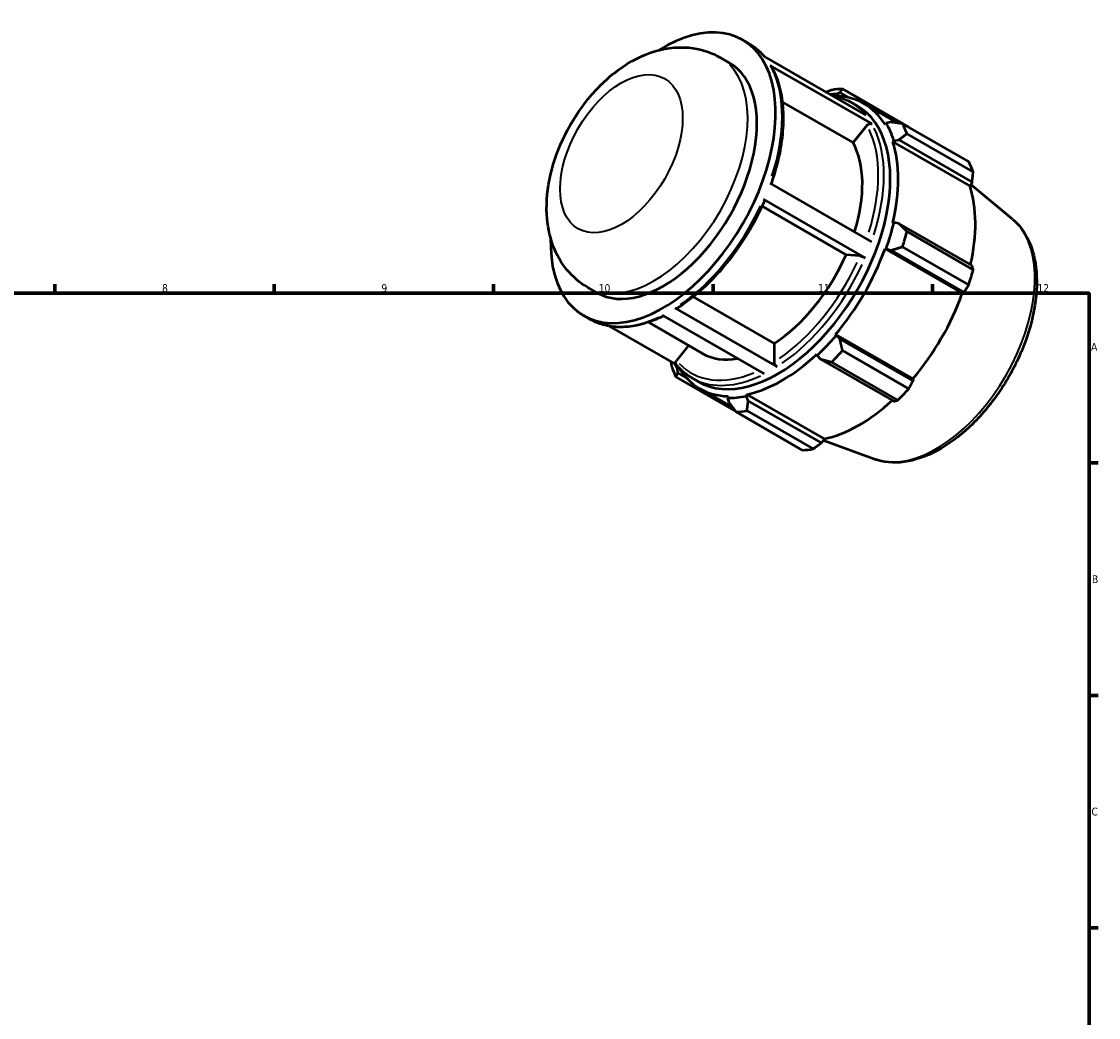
# Model space of a CAD drawing. Header units: millimetres. Extents: x 0 to 914, y 0 to 661.
# Tile 4 of 4: x 480 to 824, y 343 to 661. Entities that reach past the tile are written whole.
import ezdxf

# ---------------------------------------------------------------- set-up
doc = ezdxf.new("R2010")
doc.units = ezdxf.units.MM
for name, color, linetype, lineweight in [('Border (ISO)', 7, 'Continuous', 70), ('Visible (ISO)', 7, 'Continuous', 50), ('Visible Narrow (ISO)', 7, 'Continuous', 35)]:
    doc.layers.add(name, color=color, linetype=linetype, lineweight=lineweight)
doc.styles.add('Note Text (ISO)', font='tahoma.ttf')

# ---------------------------------------------------------------- blocks, each defined once
blk = doc.blocks.new('Borders Default Border')
at = {"layer": 'Border (ISO)'}
for p, q in [((490.58, 574), (490.58, 576.9)), ((560.67, 574), (560.67, 576.9)), ((630.75, 574), (630.75, 576.9)), ((700.83, 574), (700.83, 576.9)), ((770.92, 574), (770.92, 576.9)), ((821, 519.75), (823.9, 519.75)), ((821, 445.5), (823.9, 445.5)), ((821, 371.25), (823.9, 371.25))]:
    blk.add_line(p, q, dxfattribs=at)
at = {"layer": 'Border (ISO)', "flags": 128}
blk.add_lwpolyline([(20, 20), (20, 574), (821, 574), (821, 20), (20, 20)], dxfattribs=at)
at = {"layer": 'Border (ISO)', "color": 232, "true_color": 0xca0064, "char_height": 2.5, "attachment_point": 7, "style": 'Note Text (ISO)'}
for s, insert in [('8', (524.81, 574.34)), ('9', (594.88, 574.35)), ('10', (664.29, 574.35)), ('11', (734.37, 574.4)), ('12', (804.46, 574.4)), ('A', (821.59, 555.62)), ('B', (821.89, 481.37)), ('C', (821.73, 407.08))]:
    blk.add_mtext(s, dxfattribs=dict(at, insert=insert))

msp = doc.modelspace()

# ---------------------------------------------------------------- linework, layer by layer
at = {"layer": 'Visible (ISO)'}
for p, q in [((710.2693, 654.9548), (712.3078, 653.781)), ((703.0934, 649.3074), (706.04, 647.6105)), ((717.127, 649.6749), (749.668, 630.9357)), ((751.6475, 628.0632), (719.1064, 646.8024)), ((739.981, 637.0298), (740.1654, 637.5457)), ((740.1654, 637.5457), (741.3334, 638.1175)), ((741.3334, 638.1175), (744.1251, 636.5099)), ((763.3859, 627.0781), (742.2374, 639.2567)), ((745.5551, 622.1089), (722.955, 635.1235)), ((744.8488, 635.0418), (746.8873, 633.8679)), ((749.0464, 634.5806), (759.8466, 628.3611)), ((749.9834, 627.6151), (745.5551, 622.1089)), ((756.1359, 628.2777), (755.7816, 627.8603)), ((757.6437, 628.6523), (756.1359, 628.2777)), ((761.3687, 628.1543), (782.5171, 615.9757)), ((758.641, 622.7278), (760.2021, 622.9843)), ((760.2021, 622.9843), (783.5943, 609.5136)), ((783.9618, 612.7752), (762.8133, 624.9538)), ((758.26, 622.3695), (758.641, 622.7278)), ((758.26, 622.3695), (782.9355, 608.1598)), ((718.9364, 609.1973), (751.4774, 590.4581)), ((783.5943, 609.5136), (782.9355, 608.1598)), ((796.4785, 597.7057), (783.2168, 608.7379)), ((749.4617, 585.3092), (716.9207, 604.0483)), ((743.3694, 586.299), (716.4848, 601.7808)), ((758.641, 596.6145), (758.26, 596.534)), ((760.2021, 596.3155), (758.641, 596.6145)), ((783.5943, 582.8448), (760.2021, 596.3155)), ((762.8133, 593.6724), (783.9618, 581.4938)), ((782.5171, 576.6293), (761.3687, 588.8079)), ((747.7977, 585.8931), (743.3694, 586.299)), ((755.7816, 588.1887), (756.1359, 588.1795)), ((755.7816, 588.1887), (780.457, 573.9791)), ((756.1359, 588.1795), (757.6437, 587.7009)), ((757.6437, 587.7009), (781.0359, 574.2303)), ((660.8004, 575.8644), (663.747, 574.1676)), ((694.501, 572.8601), (720.3915, 557.9508)), ((781.0359, 574.2303), (780.457, 573.9791)), ((688.7414, 569.2376), (721.2825, 550.4984)), ((659.5177, 566.8233), (661.5562, 565.6494)), ((680.1719, 564.7092), (697.4356, 554.7676)), ((717.2873, 548.222), (684.7463, 566.9611)), ((667.6554, 563.468), (689.1491, 551.0906)), ((740.1654, 560.5178), (739.981, 560.8213)), ((739.981, 560.8213), (764.6564, 546.6117)), ((720.3915, 557.9508), (720.3915, 552.0429)), ((741.3334, 559.4507), (740.1654, 560.5178)), ((764.7256, 545.9801), (741.3334, 559.4507)), ((693.0313, 557.3039), (689.1597, 552.4901)), ((733.9974, 554.5101), (734.1176, 554.1387)), ((734.1176, 554.1387), (735.1569, 552.9359)), ((742.2374, 555.6717), (763.3859, 543.4931)), ((735.1569, 552.9359), (758.549, 539.4652)), ((759.8981, 539.8143), (738.7497, 551.9929)), ((689.075, 547.1768), (708.0868, 536.2286)), ((689.5135, 549.8142), (689.8679, 550.2316)), ((689.6038, 548.5194), (689.5135, 549.8142)), ((692.3184, 546.9561), (689.6038, 548.5194)), ((694.0973, 546.9103), (696.1357, 545.7364)), ((764.6564, 546.6117), (764.7256, 545.9801)), ((696.6031, 543.5113), (707.1557, 537.4345)), ((705.6685, 541.0621), (705.484, 540.5461)), ((705.484, 540.5461), (705.9141, 539.0541)), ((711.5319, 541.1325), (711.652, 541.6422)), ((712.0907, 539.6529), (711.5319, 541.1325)), ((711.652, 541.6422), (736.3275, 527.4326)), ((735.4828, 526.1823), (712.0907, 539.6529)), ((729.3547, 523.8958), (708.2062, 536.0744)), ((711.694, 536.4126), (732.8424, 524.234)), ((736.3275, 527.4326), (735.4828, 526.1823)), ((752.3041, 520.9957), (736.0105, 526.9633))]:
    msp.add_line(p, q, dxfattribs=at)
for centre, major_axis, start_param, end_param in [((684.8935, 610.8891), (25.3758, 44.0658), 2.31963538, 7.10514258), ((684.8935, 610.8891), (21.1465, 36.7215), 3.14159265, 6.28318531), ((722.8247, 589.0459), (26.5036, 46.0242), 0.30349891, 0.36047088), ((725.2218, 587.6655), (28.1953, 48.962), 0.34350158, 0.43802917), ((722.8247, 589.0459), (26.2216, 45.5346), 5.97581898, 6.58668422), ((721.5115, 589.8022), (25.3758, 44.0658), 3.14159265, 6.28318531), ((722.8247, 589.0459), (26.5036, 46.0242), 5.80128605, 5.97581898), ((725.2218, 587.6655), (28.1953, 48.962), 5.84128872, 5.93581631), ((718.5821, 591.4891), (21.1465, 36.7215), 5.08742963, 5.94644171), ((722.8247, 589.0459), (26.2216, 45.5346), 5.19042082, 5.80128605), ((746.3703, 575.487), (28.1953, 48.962), 5.84128872, 5.93581631), ((747.5002, 574.8363), (-26.2216, -45.5346), 2.06561524, 2.6596934), ((722.8247, 589.0459), (-26.5036, -46.0242), 1.87429524, 2.04882816), ((725.2218, 587.6655), (28.1953, 48.962), 5.05589056, 5.15041815), ((718.5821, 591.4891), (-21.1465, -36.7215), 0.8438889, 1.75765151), ((722.8247, 589.0459), (26.2216, 45.5346), 4.40502265, 5.01588789), ((746.3703, 575.487), (-28.1953, -48.962), 1.9142979, 2.0088255), ((747.5002, 574.8363), (-26.2216, -45.5346), 1.26343, 1.87429524), ((722.8247, 589.0459), (-26.5036, -46.0242), 1.08889707, 1.26343), ((718.5821, 591.4891), (-21.1465, -36.7215), 0, 0.45085319), ((722.8247, 589.0459), (26.2216, 45.5346), 3.61962449, 4.23048973), ((725.2218, 587.6655), (28.1953, 48.962), 4.27049239, 4.36501999), ((722.8247, 589.0459), (-26.5036, -46.0242), 5.92271443, 5.97581898), ((725.2218, 587.6655), (-28.1953, -48.962), 5.84128872, 5.93581631), ((722.8247, 589.0459), (-26.2216, -45.5346), 5.97581898, 6.58668422), ((722.8247, 589.0459), (-26.5036, -46.0242), 0.30349891, 0.47803184), ((746.3703, 575.487), (-28.1953, -48.962), 1.12889974, 1.22342733), ((747.5002, 574.8363), (-26.2216, -45.5346), 0.47803184, 1.0719493), ((725.2218, 587.6655), (-28.1953, -48.962), 0.34350158, 0.43802917), ((746.3703, 575.487), (-28.1953, -48.962), 0.34350158, 0.43802917)]:
    msp.add_ellipse(centre, major_axis=major_axis, ratio=0.57809312, start_param=start_param, end_param=end_param, dxfattribs=at)
for points, knots in [([(712.3078, 653.781), (712.688, 653.562), (713.0601, 653.329), (713.7872, 652.8357), (714.1422, 652.5752), (714.8342, 652.0277), (715.1712, 651.7405), (715.8265, 651.1403), (716.1448, 650.8273), (716.7287, 650.2112), (716.9962, 649.9107), (717.2559, 649.6006)], [0.783464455, 0.783464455, 0.783464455, 0.783464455, 0.826131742, 0.826131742, 0.868799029, 0.868799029, 0.911466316, 0.911466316, 0.954133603, 0.954133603, 0.992200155, 0.992200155, 0.992200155, 0.992200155]), ([(660.8004, 575.8644), (658.2795, 577.3161), (656.0428, 579.2374), (652.2821, 583.7576), (650.8308, 586.3815), (648.5414, 592.3826), (647.9206, 595.7905), (647.5083, 603.4211), (647.9688, 607.6505), (649.9505, 616.2118), (651.5446, 620.5362), (655.6276, 628.7087), (658.104, 632.5594), (663.8172, 639.57), (667.0534, 642.728), (674.2531, 647.9986), (678.2242, 650.1325), (686.3373, 652.4564), (690.3856, 652.8992), (697.4682, 651.8365), (700.4276, 650.8425), (703.0934, 649.3074)], [3.92505711, 3.92505711, 3.92505711, 3.92505711, 4.13577628, 4.13577628, 4.36539117, 4.36539117, 4.65187654, 4.65187654, 5.01187802, 5.01187802, 5.39377398, 5.39377398, 5.77022512, 5.77022512, 6.14891733, 6.14891733, 6.52847003, 6.52847003, 6.84382388, 6.84382388, 7.06664976, 7.06664976, 7.06664976, 7.06664976]), ([(719.1064, 646.8024), (719.2163, 646.7391), (719.3233, 646.6369), (719.3937, 646.5246), (719.3989, 646.5159), (719.4039, 646.5069)], [0, 0, 0, 0, 0.0466223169, 0.0466223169, 0.0504354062, 0.0504354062, 0.0504354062, 0.0504354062]), ([(719.4041, 646.507), (720.4362, 644.7085), (721.2662, 642.7008), (722.5065, 638.3436), (722.917, 635.9938), (723.3154, 631.0313), (723.3032, 628.4185), (722.8627, 623.0154), (722.4343, 620.2251), (721.1878, 614.6007), (720.3756, 611.7678), (719.3839, 608.9396)], [1.108156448, 1.108156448, 1.108156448, 1.108156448, 1.295233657, 1.295233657, 1.482310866, 1.482310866, 1.669388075, 1.669388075, 1.856465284, 1.856465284, 2.040818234, 2.040818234, 2.040818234, 2.040818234]), ([(738.7496, 637.2232), (739.4227, 637.1068), (740.0833, 636.957), (742.1819, 636.3627), (743.5617, 635.783), (744.8488, 635.0418)], [0.574728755, 0.574728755, 0.574728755, 0.574728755, 0.639018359, 0.639018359, 0.783464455, 0.783464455, 0.783464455, 0.783464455]), ([(749.9834, 627.6151), (750.0789, 627.7338), (750.2171, 627.8587), (750.4776, 628.0294), (750.6462, 628.1055), (750.9366, 628.1836), (751.1099, 628.1995), (751.3859, 628.1732), (751.5376, 628.1265), (751.6475, 628.0632)], [0.560353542, 0.560353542, 0.560353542, 0.560353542, 0.607122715, 0.607122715, 0.653844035, 0.653844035, 0.700510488, 0.700510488, 0.747132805, 0.747132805, 0.747132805, 0.747132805]), ([(717.3226, 603.6618), (716.097, 600.8171), (714.6988, 598.0069), (711.6044, 592.5504), (709.9083, 589.9043), (706.2753, 584.8656), (704.3385, 582.4732), (700.2887, 578.0234), (698.1758, 575.9661), (693.8429, 572.257), (691.6231, 570.6053), (689.3853, 569.1853)], [2.155852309, 2.155852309, 2.155852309, 2.155852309, 2.342853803, 2.342853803, 2.529855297, 2.529855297, 2.71685679, 2.71685679, 2.903858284, 2.903858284, 3.090859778, 3.090859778, 3.090859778, 3.090859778]), ([(716.9207, 604.0483), (717.0306, 603.985), (717.1376, 603.9126), (717.2678, 603.8023), (717.3139, 603.745), (717.3285, 603.6905), (717.3273, 603.6756), (717.3213, 603.6623)], [0, 0, 0, 0, 0.046622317, 0.046622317, 0.09328877, 0.09328877, 0.112435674, 0.112435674, 0.112435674, 0.112435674]), ([(796.4785, 597.7057), (798.6315, 595.9147), (800.364, 593.5822), (803.0079, 587.9285), (803.8335, 584.5322), (804.4474, 576.9872), (804.1738, 572.8017), (802.5405, 564.1849), (801.1776, 559.7541), (797.5256, 551.1012), (795.2418, 546.8797), (789.9766, 539.0384), (786.9969, 535.4194), (780.6021, 529.1272), (777.1868, 526.4585), (770.2094, 522.3716), (766.645, 520.9549), (759.7848, 519.6627), (756.4725, 519.7412), (753.0567, 520.7346), (752.6777, 520.8589), (752.3041, 520.9957)], [0.88319907, 0.88319907, 0.88319907, 0.88319907, 1.16810488, 1.16810488, 1.48116576, 1.48116576, 1.81202063, 1.81202063, 2.14341165, 2.14341165, 2.47297251, 2.47297251, 2.80227107, 2.80227107, 3.13306678, 3.13306678, 3.46497917, 3.46497917, 3.78484811, 3.78484811, 3.82532249, 3.82532249, 3.82532249, 3.82532249]), ([(747.7977, 585.8931), (747.8932, 585.8843), (748.0313, 585.8592), (748.2919, 585.7945), (748.4605, 585.7435), (748.7509, 585.6416), (748.9242, 585.5726), (749.2002, 585.449), (749.3518, 585.3724), (749.4617, 585.3092)], [0.560353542, 0.560353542, 0.560353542, 0.560353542, 0.607122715, 0.607122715, 0.653844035, 0.653844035, 0.700510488, 0.700510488, 0.747132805, 0.747132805, 0.747132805, 0.747132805]), ([(689.3853, 569.1854), (689.3806, 569.1824), (689.3759, 569.1795), (689.2935, 569.1316), (689.1838, 569.1099), (688.9807, 569.1296), (688.8513, 569.1743), (688.7414, 569.2376)], [0.6507992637, 0.6507992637, 0.6507992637, 0.6507992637, 0.6536108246, 0.6536108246, 0.7002721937, 0.7002721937, 0.7469033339, 0.7469033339, 0.7469033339, 0.7469033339]), ([(685.0964, 566.7595), (683.4473, 565.9404), (681.8006, 565.2542), (678.4551, 564.1347), (676.758, 563.7164), (673.4327, 563.2054), (671.8043, 563.1128), (668.6518, 563.263), (667.1275, 563.506), (664.2232, 564.3285), (662.8433, 564.9082), (661.5562, 565.6494)], [3.209977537, 3.209977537, 3.209977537, 3.209977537, 3.347272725, 3.347272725, 3.491718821, 3.491718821, 3.636164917, 3.636164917, 3.780611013, 3.780611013, 3.925057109, 3.925057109, 3.925057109, 3.925057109]), ([(689.056, 551.204), (689.0335, 551.2307), (689.0133, 551.2581), (688.9309, 551.3895), (688.8847, 551.5317), (688.864, 551.7889), (688.8858, 551.9494), (688.9778, 552.217), (689.0643, 552.3714), (689.1597, 552.4901)], [0.034251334, 0.034251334, 0.034251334, 0.034251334, 0.04663114, 0.04663114, 0.093292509, 0.093292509, 0.139991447, 0.139991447, 0.18672314, 0.18672314, 0.18672314, 0.18672314]), ([(694.0973, 546.9103), (693.7171, 547.1292), (693.345, 547.3622), (692.6179, 547.8556), (692.2629, 548.116), (691.5709, 548.6635), (691.2338, 548.9507), (690.5785, 549.5509), (690.2603, 549.864), (689.6431, 550.5151), (689.3442, 550.8533), (689.0553, 551.2035)], [3.925057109, 3.925057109, 3.925057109, 3.925057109, 3.967724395, 3.967724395, 4.010391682, 4.010391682, 4.053058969, 4.053058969, 4.095726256, 4.095726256, 4.138393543, 4.138393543, 4.138393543, 4.138393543]), ([(721.2825, 550.4984), (721.1726, 550.5617), (721.0432, 550.666), (720.8401, 550.8803), (720.7304, 551.0283), (720.5748, 551.2979), (720.5015, 551.4671), (720.4173, 551.7509), (720.3915, 551.9156), (720.3915, 552.0429)], [0, 0, 0, 0, 0.04663114, 0.04663114, 0.093292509, 0.093292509, 0.139991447, 0.139991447, 0.18672314, 0.18672314, 0.18672314, 0.18672314])]:
    msp.add_open_spline(points, degree=3, knots=knots, dxfattribs=at)
for points, weights in [([(738.7497, 638.9185), (737.8554, 638.5774), (736.9859, 638.2389)], [1.01156354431, 1.01003178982, 1.00830970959]), ([(741.3334, 638.1175), (741.7605, 638.6845), (742.2374, 639.2567)], [1.00443001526, 1.00840214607, 1.01156354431]), ([(761.3687, 628.1543), (759.4525, 628.4174), (757.6437, 628.6523)], [1.01156354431, 1.00840214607, 1.00443001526]), ([(763.4554, 626.9527), (763.4207, 627.0153), (763.3859, 627.0781)], [1.00014573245, 1.00007390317, 1]), ([(760.2021, 622.9843), (761.4654, 623.9579), (762.8133, 624.9538)], [1.00443001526, 1.00840214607, 1.01156354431]), ([(783.5943, 609.5136), (783.7806, 611.1075), (783.9618, 612.7752)], [1.00211632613, 1.00146644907, 1]), ([(762.8133, 593.6724), (761.4654, 595.0299), (760.2021, 596.3155)], [1.01156354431, 1.00840214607, 1.00443001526]), ([(757.6437, 587.7009), (759.4525, 588.2521), (761.3687, 588.8079)], [1.00443001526, 1.00840214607, 1.01156354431]), ([(783.9618, 581.4938), (783.7806, 582.1794), (783.5943, 582.8448)], [1, 1.00146644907, 1.00211632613]), ([(781.0359, 574.2303), (781.7677, 575.4017), (782.5171, 576.6293)], [1.00211632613, 1.00146644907, 1]), ([(742.2374, 555.6717), (741.7605, 557.6088), (741.3334, 559.4507)], [1.01156354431, 1.00840214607, 1.00443001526]), ([(687.3551, 552.1237), (687.4883, 551.2605), (687.6303, 550.3773)], [1.00853288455, 1.01013140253, 1.01156354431]), ([(735.1569, 552.9359), (736.901, 552.483), (738.7497, 551.9929)], [1.00443001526, 1.00840214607, 1.01156354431]), ([(689.075, 547.1768), (689.3291, 547.8708), (689.6038, 548.5194)], [1.01156354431, 1.00840214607, 1.00443001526]), ([(763.3859, 543.4931), (764.0757, 544.7583), (764.7256, 545.9801)], [1, 1.00146644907, 1.00211632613]), ([(705.9141, 539.0541), (707.0211, 537.6037), (708.2062, 536.0744)], [1.00443001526, 1.00840214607, 1.01156354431]), ([(711.694, 536.4126), (711.8807, 538.0748), (712.0907, 539.6529)], [1.01156354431, 1.00840214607, 1.00443001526]), ([(758.549, 539.4652), (759.2161, 539.6326), (759.8981, 539.8143)], [1.00211632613, 1.00146644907, 1]), ([(732.8424, 524.234), (734.1959, 525.2244), (735.4828, 526.1823)], [1, 1.00146644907, 1.00211632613])]:
    msp.add_rational_spline(points, weights, degree=2, dxfattribs=at)
at = {"layer": 'Visible Narrow (ISO)'}
for centre, major_axis, start_param, end_param in [((686.932, 609.7152), (25.3758, 44.0658), 6.08046598, 6.27251587), ((681.9469, 612.5859), (-21.1465, -36.7215), 0.15707963, 2.98451302), ((686.932, 609.7152), (25.3758, 44.0658), 5.06940038, 5.91182529), ((719.473, 590.976), (25.3758, 44.0658), 6.08046598, 6.27251587), ((718.5821, 591.4891), (24.747, 42.9739), 5.07707085, 5.91076298), ((719.473, 590.976), (25.3758, 44.0658), 5.06940038, 5.91182529), ((686.932, 609.7152), (-25.3758, -44.0658), 0.88061017, 1.72303508), ((772.1726, 560.6284), (22.1975, 38.5466), 3.38843344, 6.03634452), ((718.5821, 591.4891), (-24.747, -42.9739), 0.88174907, 1.72162901), ((719.473, 590.976), (25.3758, 44.0658), 4.02220283, 4.86462773), ((686.932, 609.7152), (-25.3758, -44.0658), 0.03613195, 0.68650697), ((718.5821, 591.4891), (-24.747, -42.9739), 6.11634885, 6.9312451), ((719.473, 590.976), (-25.3758, -44.0658), 0.03613195, 0.68650697)]:
    msp.add_ellipse(centre, major_axis=major_axis, ratio=0.57809312, start_param=start_param, end_param=end_param, dxfattribs=at)
msp.add_ellipse((671.5595, 618.5676), major_axis=(13.8157, 23.9914), ratio=0.57809312, dxfattribs=at)

# ---------------------------------------------------------------- block references
msp.add_blockref('Borders Default Border', (0, 0))

doc.saveas('drawing.dxf')
